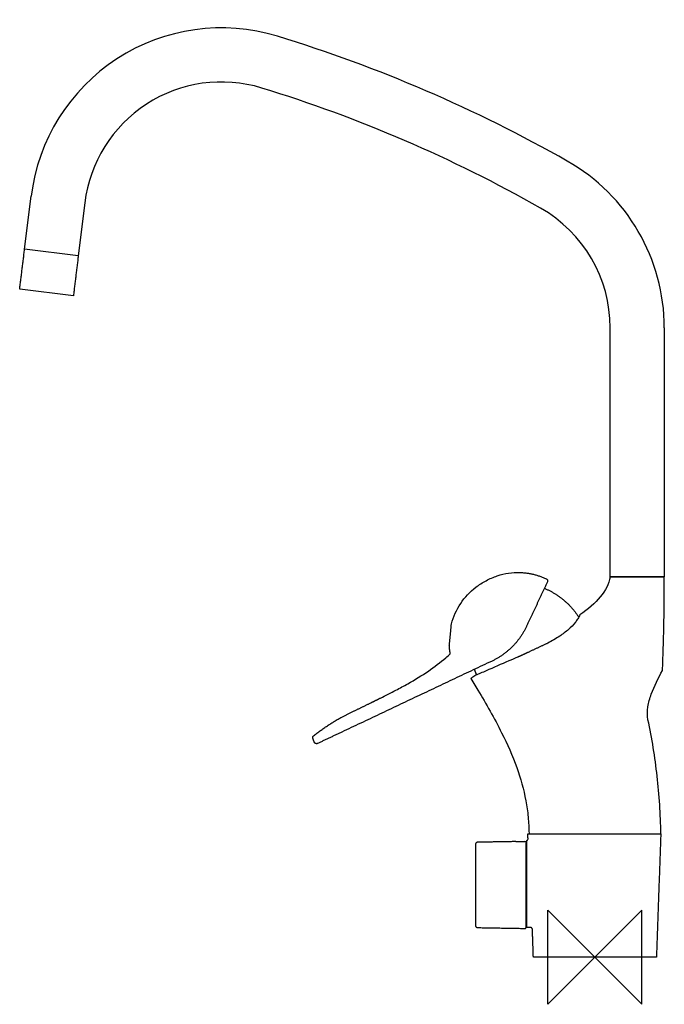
# Model space of a CAD drawing. Header units: millimetres. Extents: x -244 to 30, y -20 to 399.
import ezdxf

# ---------------------------------------------------------------- set-up
doc = ezdxf.new("R2010")
doc.units = ezdxf.units.MM
doc.header["$MEASUREMENT"] = 0
doc.layers.add('ORIGIN', color=6, linetype='Continuous')
doc.layers.add('PLANNING', color=1, linetype='Continuous')

# ---------------------------------------------------------------- blocks, each defined once
blk = doc.blocks.new('8021-0000_R')
at = {"layer": 'ORIGIN'}
for p, q in [((20, 20), (-20, -20)), ((-20, -20), (-20, 20)), ((-20, 20), (20, -20)), ((20, -20), (20, 20))]:
    blk.add_line(p, q, dxfattribs=at)
at = {"layer": 'PLANNING'}
for p, q in [((-242.41, 301), (-239.65, 323.53)), ((-216.82, 320.73), (-219.59, 298.2)), ((-219.59, 298.2), (-242.41, 301)), ((-244.5, 284.03), (-244.5, 284.04)), ((-221.67, 281.23), (-244.5, 284.03)), ((-221.67, 281.24), (-221.67, 281.23)), ((6.5, 161.8), (6.5, 267.6)), ((29.5, 267.6), (29.5, 161.8)), ((29.5, 161.8), (6.5, 161.8)), ((-27.88, 52.5), (27.79, 52.5)), ((-29.22, 12.72), (-29.23, 48.77))]:
    blk.add_line(p, q, dxfattribs=at)
for points in [[(-29.01, 140.79), (-29.08, 140.65)], [(-52.68, 118.55), (-49.73, 113.58)], [(-107.57, 102.12), (-103.39, 104.2)], [(-27.8, 52.5), (27.8, 52.5)], [(-33.61, 49.17), (-29.73, 49.22)]]:
    blk.add_lwpolyline(points, dxfattribs=at)
for centre, radius, start, end in [((-158.76, 313.6), 81.5, 72.9851, 173), ((-313.84, -193.2), 611.5, 60.39322, 72.98515), ((-158.76, 313.6), 58.5, 72.9851, 173), ((-313.84, -193.2), 588.5, 60.39322, 72.98515), ((-52, 267.6), 81.5, 0, 60.3932), ((-52, 267.6), 58.5, 0, 60.3932)]:
    blk.add_arc(centre, radius, start, end, dxfattribs=at)
for points, degree in [([(-244.5, 284.04), (-243.46, 292.52), (-242.41, 301)], 2), ([(-219.59, 298.2), (-220.63, 289.72), (-221.67, 281.24)], 2), ([(-31.83, 163.58), (-31.83, 163.58), (-31.83, 163.58)], 2), ([(-20.21, 159.59), (-24.61, 150.19), (-29.01, 140.79)], 2), ([(6.42, 161.61), (5.68, 155.81), (0.44, 150.38), (-6.34, 145.53)], 3), ([(6.42, 161.61), (6.52, 161.7), (6.63, 161.8)], 2), ([(27.35, 161.61), (16.88, 161.61), (6.42, 161.61)], 2), ([(29.5, 161.6), (29.4, 161.7), (29.3, 161.8)], 2), ([(-19.96, 133.56), (-24.17, 131.59), (-28.38, 129.63)], 2), ([(-43.73, 125.94), (-75.63, 110.85), (-107.54, 95.76)], 2), ([(-28.38, 129.63), (-30.33, 128.72), (-32.29, 127.81)], 2), ([(-107.54, 95.76), (-112.71, 93.32), (-117.88, 90.87)], 2), ([(-28.43, 50.52), (-28.46, 51.41), (-28.49, 52.29)], 2), ([(-28.29, 52.5), (-28.09, 52.5), (-27.88, 52.5)], 2), ([(27.99, 52.29), (27.07, 26.24), (26.16, 0.19)], 2), ([(-50.8, 47.87), (-50.8, 47.1), (-50.8, 46.32)], 2), ([(-33.61, 49.17), (-41.71, 49.03), (-49.8, 48.89)], 2), ([(-29.23, 48.77), (-29.23, 49.03), (-29.48, 49.22), (-29.73, 49.22)], 3), ([(-29, 31.2), (-29, 40.35), (-29, 49.51)], 2), ([(-50.8, 41.62), (-50.8, 27.62), (-50.8, 13.62)], 2), ([(-29, 12.89), (-29, 22.05), (-29, 31.2)], 2), ([(-49.8, 12.61), (-39.77, 12.43), (-29.73, 12.26)], 2), ([(-27.4, 12.66), (-28.1, 12.68), (-28.81, 12.69)], 2), ([(-26.16, 0.19), (-26.36, 6.02), (-26.57, 11.84)], 2), ([(25.96, 0), (0, 0), (-25.96, 0)], 2)]:
    blk.add_open_spline(points, degree=degree, dxfattribs=at)
for points, knots in [([(-60.96, 141.72), (-60.14, 144.8), (-57.49, 150.69), (-51.89, 156.67), (-46.27, 160.21), (-41.61, 162.25), (-36.74, 163.45), (-33.47, 163.64), (-31.83, 163.58)], [-39.221097, -39.221097, -39.221097, -39.221097, -29.655608, -20.12078, -14.96336, -9.796904, -4.907935, 0, 0, 0, 0]), ([(-6.34, 145.53), (-6.61, 144.97), (-7.22, 143.9), (-8.75, 141.75), (-11.28, 139.17), (-15.22, 136.23), (-18.25, 134.47), (-19.96, 133.56)], [0, 0, 0, 0, 1.849257, 3.697669, 7.920699, 12.608605, 18.428516, 18.428516, 18.428516, 18.428516]), ([(-91.14, 110.21), (-88.96, 111.3), (-85.05, 113.28), (-78.19, 116.98), (-70.97, 121.38), (-65.05, 125.82), (-62.1, 128.45), (-61.47, 129.03)], [0, 0, 0, 0, 7.320824, 13.118164, 23.390983, 32.682508, 35.257083, 35.257083, 35.257083, 35.257083]), ([(-32.95, 127.53), (-34.19, 127.03), (-38.62, 125.13), (-43.8, 122.8), (-48.52, 120.79), (-50.03, 120.16), (-50.75, 119.86)], [-19.383148, -19.383148, -19.383148, -19.383148, -15.373104, -4.908915, -2.340901, 0, 0, 0, 0]), ([(22.56, 100.98), (22.17, 102.77), (22.24, 104.66), (22.81, 108.27), (23.34, 110.12), (25.21, 115.28), (26.97, 118.76), (28.73, 121.94)], [-22.317408, -22.317408, -22.317408, -22.317408, -16.811801, -16.811801, -11.185385, -11.185385, -0.045425, -0.045425, -0.045425, -0.045425]), ([(-49.73, 113.58), (-46.2, 107.63), (-40.05, 96.96), (-33.05, 81.25), (-29.63, 69.08), (-28.29, 59.65), (-28.03, 55.01), (-28, 52.7)], [-65.461578, -65.461578, -65.461578, -65.461578, -44.708401, -28.545118, -13.947958, -6.923526, 0, 0, 0, 0]), ([(28, 52.7), (27.96, 60.63), (27.36, 69.11), (25.55, 85.05), (24.26, 93.03), (22.56, 100.98)], [-48.733522, -48.733522, -48.733522, -48.733522, -24.716935, -24.716935, -0.075013, -0.075013, -0.075013, -0.075013]), ([(-28.83, 49.71), (-28.79, 49.73), (-28.71, 49.78), (-28.58, 49.89), (-28.39, 50.12), (-28.37, 50.37), (-28.43, 50.52)], [0, 0, 0, 0, 0.1420463, 0.2820078, 0.5350231, 0.9913937, 0.9913937, 0.9913937, 0.9913937])]:
    blk.add_open_spline(points, degree=3, knots=knots, dxfattribs=at)
for points, weights in [([(-31.83, 163.58), (-26, 163.35), (-20.7, 160.92)], [1, 0.981029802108, 1]), ([(27.41, 161.6), (27.38, 161.6), (27.35, 161.61)], [1, 0.999999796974, 1]), ([(29.49, 161.6), (28.45, 161.6), (27.41, 161.6)], [1, 0.999999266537, 1]), ([(28.73, 121.94), (29.55, 141.76), (29.49, 161.6)], [0.99999999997, 0.999759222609, 1]), ([(-21.48, 156.88), (-12.27, 152.98), (-6.84, 144.58)], [1, 0.955772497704, 1]), ([(-61.88, 132.35), (-61.42, 136.97), (-61, 141.59)], [1, 0.99999471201, 1]), ([(-29.08, 140.65), (-33.75, 130.65), (-43.73, 125.94)], [1, 0.940835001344, 1]), ([(-61.47, 129.03), (-61.77, 130.68), (-61.88, 132.35)], [0.99999861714, 0.998382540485, 1]), ([(-32.29, 127.81), (-32.62, 127.67), (-32.95, 127.53)], [1, 0.999997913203, 1]), ([(-50.24, 120.07), (-50.75, 121.23), (-51.18, 122.42)], [1, 0.999245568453, 1]), ([(-50.75, 119.86), (-51.72, 119.2), (-52.68, 118.55)], [1, 0.999994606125, 1]), ([(-95.29, 108.15), (-93.22, 109.17), (-91.14, 110.21)], [1, 0.99999251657, 1]), ([(-103.39, 104.2), (-99.33, 106.17), (-95.29, 108.15)], [1, 0.999997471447, 1]), ([(-119.56, 94.19), (-113.88, 98.63), (-107.57, 102.12)], [1, 0.99683052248, 1]), ([(-119.87, 93.04), (-120.14, 93.73), (-119.56, 94.19)], [1, 0.802718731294, 1]), ([(-119.23, 91.41), (-119.56, 92.22), (-119.87, 93.04)], [1, 0.999995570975, 1]), ([(-28, 52.7), (-28, 52.5), (-27.8, 52.5)], [0.999999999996, 0.711055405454, 1]), ([(27.8, 52.5), (27.84, 52.5), (27.87, 52.52)], [1, 0.980923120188, 1]), ([(27.87, 52.52), (27.99, 52.57), (28, 52.7)], [1, 0.846370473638, 1]), ([(-49.8, 48.89), (-50.8, 48.87), (-50.8, 47.87)], [1, 0.713251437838, 0.999999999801]), ([(-29, 49.51), (-29, 49.66), (-28.83, 49.71)], [1, 0.784483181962, 1]), ([(-50.8, 13.62), (-50.8, 12.62), (-49.8, 12.61)], [1, 0.713274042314, 0.999999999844]), ([(-29.73, 12.26), (-29.25, 12.25), (-29.22, 12.72)], [1, 0.722631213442, 1]), ([(-28.81, 12.69), (-29, 12.7), (-29, 12.89)], [1, 0.716910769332, 1]), ([(-26.57, 11.84), (-26.6, 12.64), (-27.4, 12.66)], [1, 0.728480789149, 1]), ([(-25.96, 0), (-26.15, 0), (-26.16, 0.19)], [1, 0.719449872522, 1]), ([(26.16, 0.19), (26.15, 0), (25.96, 0)], [1, 0.719449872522, 1])]:
    blk.add_rational_spline(points, weights, degree=2, dxfattribs=at)
for points, weights, knots in [([(-20.7, 160.92), (-20.32, 160.75), (-20.18, 160.36), (-20.04, 159.97), (-20.21, 159.59)], [1, 0.92313755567, 1, 0.923138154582, 0.999998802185], [0, 0, 0, 0.78927, 0.78927, 1.578534, 1.578534, 1.578534]), ([(-61, 141.59), (-60.99, 141.6), (-60.99, 141.62), (-60.98, 141.66), (-60.97, 141.71), (-60.97, 141.72), (-60.96, 141.72)], [1, 0.999999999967, 1, 0.999999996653, 1, 0.999999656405, 1], [-0.138625, -0.138625, -0.138625, -0.111748, -0.111748, -0.0169878, -0.0169878, 0, 0, 0]), ([(-117.88, 90.87), (-118.27, 90.69), (-118.67, 90.85), (-119.08, 91.01), (-119.23, 91.41)], [1, 0.917555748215, 1, 0.917555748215, 1], [0, 0, 0, 0.817818, 0.817818, 1.635635, 1.635635, 1.635635]), ([(-28.49, 52.29), (-28.5, 52.38), (-28.44, 52.44), (-28.38, 52.5), (-28.29, 52.5)], [0.99999999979, 0.921259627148, 1, 0.921259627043, 1], [0, 0, 0, 0.1604213, 0.1604213, 0.3208426, 0.3208426, 0.3208426]), ([(27.79, 52.5), (27.88, 52.5), (27.94, 52.44), (28, 52.38), (27.99, 52.29)], [1, 0.920473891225, 1, 0.920473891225, 1], [-0.321204, -0.321204, -0.321204, -0.160602, -0.160602, 0, 0, 0]), ([(-50.8, 46.32), (-50.8, 46.31), (-50.8, 46.3), (-50.8, 46.27), (-50.8, 46.25), (-50.8, 46.21), (-50.8, 46.17), (-50.79, 46.11), (-50.79, 46.05), (-50.79, 45.98), (-50.79, 45.9), (-50.79, 45.82), (-50.79, 45.73), (-50.78, 45.59), (-50.78, 45.44), (-50.78, 45.34), (-50.78, 45.25), (-50.78, 45.14), (-50.78, 45.04), (-50.78, 44.88), (-50.78, 44.72), (-50.78, 44.56), (-50.77, 44.39), (-50.77, 44.18), (-50.77, 43.97), (-50.77, 43.75), (-50.77, 43.54), (-50.78, 43.33), (-50.78, 43.12), (-50.78, 42.89), (-50.78, 42.67), (-50.78, 42.47), (-50.79, 42.27), (-50.79, 42.16), (-50.79, 42.05), (-50.79, 41.97), (-50.79, 41.89), (-50.79, 41.88), (-50.79, 41.86), (-50.8, 41.77), (-50.8, 41.68), (-50.8, 41.66), (-50.8, 41.63), (-50.8, 41.62), (-50.8, 41.62)], [1, 0.999951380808, 1, 0.999996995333, 1, 0.999997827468, 1, 0.999997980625, 1, 0.999998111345, 1, 0.999998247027, 1, 0.999997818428, 1, 0.999999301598, 1, 0.999999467, 1, 0.999998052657, 1, 0.999999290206, 1, 0.999999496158, 1, 0.99999940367, 1, 0.999998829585, 1, 0.999996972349, 1, 0.999996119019, 1, 0.999997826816, 1, 0.999998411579, 1, 0.999999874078, 1, 0.999990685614, 1, 0.999995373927, 1, 0.999936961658, 1], [0.000103, 0.000103, 0.000103, 0.022952, 0.022952, 0.072524, 0.072524, 0.152523, 0.152523, 0.272131, 0.272131, 0.416692, 0.416692, 0.591214, 0.591214, 0.877544, 0.877544, 1.075256, 1.075256, 1.27767, 1.27767, 1.601057, 1.601057, 1.926193, 1.926193, 2.354463, 2.354463, 2.781875, 2.781875, 3.2043, 3.2043, 3.649188, 3.649188, 4.045978, 4.045978, 4.268995, 4.268995, 4.426868, 4.426868, 4.457677, 4.457677, 4.63973, 4.63973, 4.688885, 4.688885, 4.705395, 4.705395, 4.705395])]:
    blk.add_rational_spline(points, weights, degree=2, knots=knots, dxfattribs=at)

msp = doc.modelspace()

# ---------------------------------------------------------------- block references
msp.add_blockref('8021-0000_R', (0, 0))

doc.saveas('drawing.dxf')
